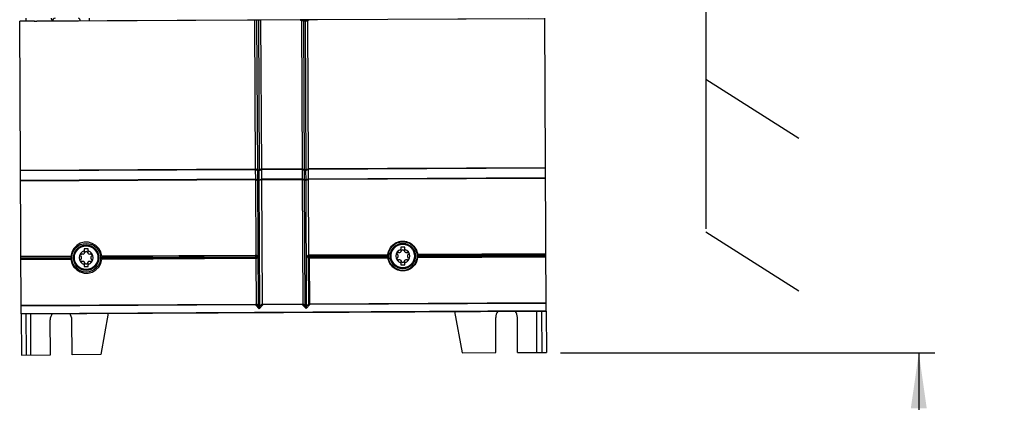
# Model space of a CAD drawing. Extents: x 0 to 420, y 0 to 297.
# Tile 5 of 51: x 52 to 113, y 109 to 133. Entities that reach past the tile are written whole.
import ezdxf

# ---------------------------------------------------------------- set-up
doc = ezdxf.new("R2010")
doc.units = 0
doc.header["$LTSCALE"] = 23.1
doc.layers.get('0').update_dxf_attribs({"linetype": 'CONTINUOUS'})
doc.layers.add('DATUM_AXIS', color=7, linetype='CONTINUOUS')
doc.layers.add('ROUNDS', color=7, linetype='CONTINUOUS')
doc.styles.get("Standard").update_dxf_attribs({"font": 'txt', "width": 0.8})
doc.dimstyles.get("Standard").update_dxf_attribs({"dimtxt": 2.5, "dimasz": 2.5, "dimexe": 1.25, "dimexo": 0.625, "dimtad": 1, "dimcen": 2.5, "dimazin": 3, "dimtfac": 1, "dimtmove": 0, "dimatfit": 3})

# ---------------------------------------------------------------- blocks, each defined once
blk = doc.blocks.new('_FILLED')
at = {"color": 0, "linetype": 'BYBLOCK'}
blk.add_solid([(0, 0), (-1, 0.143), (-1, -0.143)], dxfattribs=at)
blk = doc.blocks.new('*D0')
at = {"color": 2, "linetype": 'CONTINUOUS'}
for p, q in [((85.599, 111.771), (109.117, 111.771)), ((108.117, 111.771), (108.117, 91.76)), ((108.117, 71.749), (108.117, 91.76)), ((93.782, 71.749), (109.117, 71.749))]:
    blk.add_line(p, q, dxfattribs=at)
at = {"color": 2, "linetype": 'CONTINUOUS', "xscale": 3.5, "yscale": 3.5, "zscale": 3.5}
for p, rotation in [((108.117, 111.771), 90), ((108.117, 71.749), 270)]:
    blk.add_blockref('_FILLED', p, dxfattribs=dict(at, rotation=rotation))
at = {"color": 5, "linetype": 'CONTINUOUS', "width": 0.8}
for s, p in [('AIR SPACE INLET', (112.492, 70.76)), (' MIN  ', (107.242, 87.56)), ('200', (107.242, 79.16))]:
    blk.add_text(s, height=3.5, rotation=90, dxfattribs=at).set_placement(p)

msp = doc.modelspace()

# ---------------------------------------------------------------- linework, layer by layer
at = {"color": 7, "linetype": 'CONTINUOUS'}
for p, q in [((94.746, 205.337), (94.733, 119.563)), ((66.372, 132.679), (51.612, 132.603)), ((52.512, 132.632), (51.612, 132.627)), ((51.707, 114.228), (51.612, 132.627)), ((52.024, 132.629), (52.024, 132.812)), ((52.512, 132.632), (52.512, 132.618)), ((83.574, 132.776), (52.683, 132.616)), ((66.372, 132.679), (66.42, 123.336)), ((69.23, 132.694), (66.772, 132.681)), ((66.82, 123.338), (66.772, 132.681)), ((69.427, 132.699), (69.23, 132.694)), ((69.468, 132.639), (69.312, 132.635)), ((69.312, 132.635), (69.36, 123.351)), ((69.797, 132.697), (69.596, 132.7)), ((69.76, 123.353), (69.712, 132.637)), ((84.611, 132.774), (69.797, 132.697)), ((84.706, 114.398), (84.611, 132.798)), ((94.735, 128.964), (100.578, 125.261)), ((66.42, 123.287), (66.574, 123.226)), ((66.42, 123.281), (66.423, 122.699)), ((66.577, 122.636), (66.574, 123.226)), ((66.667, 122.638), (66.664, 123.227)), ((66.823, 122.701), (66.82, 123.283)), ((69.36, 123.296), (69.363, 122.714)), ((69.52, 122.65), (69.517, 123.24)), ((69.602, 123.241), (69.761, 123.305)), ((69.605, 122.649), (69.602, 123.241)), ((69.763, 122.717), (69.76, 123.298)), ((66.423, 122.639), (66.424, 122.644)), ((66.423, 122.639), (66.448, 117.942)), ((66.577, 122.636), (66.424, 122.692)), ((66.823, 122.693), (66.667, 122.634)), ((66.823, 122.652), (66.667, 122.593)), ((66.708, 114.701), (66.667, 122.593)), ((66.823, 122.646), (66.823, 122.641)), ((66.864, 114.861), (66.823, 122.641)), ((69.363, 122.654), (69.364, 122.659)), ((69.363, 122.654), (69.404, 114.877)), ((69.52, 122.65), (69.364, 122.707)), ((69.52, 122.606), (69.364, 122.659)), ((69.646, 114.711), (69.605, 122.607)), ((69.763, 122.661), (69.763, 122.656)), ((69.788, 117.953), (69.763, 122.656)), ((94.733, 119.373), (100.577, 115.671)), ((51.689, 117.728), (54.826, 117.744)), ((56.77, 117.754), (66.47, 117.804)), ((66.415, 117.862), (66.474, 117.804)), ((66.47, 117.804), (66.416, 117.749)), ((66.445, 117.689), (66.443, 117.694)), ((66.449, 117.665), (66.464, 114.863)), ((69.782, 114.853), (69.767, 117.706)), ((69.806, 117.862), (69.821, 117.876)), ((69.822, 117.763), (69.808, 117.777)), ((74.755, 117.876), (74.755, 117.902)), ((74.755, 117.847), (74.755, 117.876)), ((74.756, 117.789), (74.755, 117.847)), ((76.621, 117.911), (76.621, 117.885)), ((76.621, 117.885), (76.621, 117.812)), ((76.621, 117.812), (76.621, 117.798)), ((66.431, 114.782), (66.665, 114.535)), ((66.618, 114.7), (66.464, 114.863)), ((66.665, 114.535), (66.897, 114.785)), ((69.371, 114.798), (69.605, 114.55)), ((69.605, 114.55), (69.837, 114.8)), ((51.707, 114.228), (84.706, 114.398))]:
    msp.add_line(p, q, dxfattribs=at)
at = {"color": 9, "linetype": 'CONTINUOUS'}
for p, q in [((66.573, 123.267), (66.525, 132.683)), ((66.615, 132.683), (66.664, 123.264)), ((69.517, 123.281), (69.468, 132.639)), ((69.553, 132.639), (69.601, 123.279)), ((51.66, 123.259), (66.42, 123.336)), ((66.42, 123.281), (51.66, 123.204)), ((66.573, 123.267), (66.42, 123.328)), ((66.573, 123.267), (66.664, 123.267)), ((66.821, 123.328), (66.664, 123.264)), ((66.664, 123.227), (66.821, 123.29)), ((66.82, 123.338), (69.36, 123.351)), ((69.36, 123.296), (66.82, 123.283)), ((69.517, 123.281), (69.359, 123.343)), ((69.36, 123.303), (69.517, 123.24)), ((69.601, 123.281), (69.517, 123.281)), ((69.76, 123.353), (84.66, 123.43)), ((84.66, 123.375), (69.76, 123.298)), ((51.663, 122.623), (66.423, 122.699)), ((66.423, 122.639), (51.664, 122.563)), ((66.577, 122.592), (66.424, 122.644)), ((66.618, 114.7), (66.577, 122.592)), ((66.667, 122.634), (66.667, 122.638)), ((66.823, 122.701), (69.363, 122.714)), ((69.363, 122.654), (66.823, 122.641)), ((69.561, 114.711), (69.52, 122.606)), ((69.762, 122.709), (69.605, 122.649)), ((69.763, 122.667), (69.605, 122.607)), ((69.763, 122.717), (84.663, 122.794)), ((84.663, 122.733), (69.763, 122.656)), ((51.688, 117.839), (54.827, 117.855)), ((54.824, 117.802), (51.688, 117.785)), ((51.689, 117.672), (54.825, 117.689)), ((54.829, 117.629), (51.689, 117.613)), ((56.767, 117.865), (66.443, 117.915)), ((66.445, 117.689), (56.767, 117.639)), ((66.415, 117.862), (56.771, 117.812)), ((56.771, 117.699), (66.416, 117.749)), ((66.588, 117.805), (66.448, 117.942)), ((66.449, 117.665), (66.588, 117.805)), ((69.788, 117.953), (69.653, 117.823)), ((69.653, 117.823), (69.767, 117.706)), ((69.792, 117.931), (74.758, 117.956)), ((69.806, 117.861), (74.755, 117.887)), ((74.756, 117.802), (69.808, 117.777)), ((74.755, 117.902), (69.821, 117.876)), ((74.761, 117.73), (69.821, 117.705)), ((69.836, 114.852), (69.821, 117.71)), ((69.822, 117.763), (74.756, 117.789)), ((84.689, 117.782), (76.617, 117.74)), ((76.618, 117.966), (84.688, 118.008)), ((76.621, 117.897), (84.687, 117.939)), ((84.688, 117.854), (76.621, 117.812)), ((76.621, 117.798), (84.689, 117.84)), ((84.689, 117.953), (76.622, 117.911)), ((51.704, 114.758), (66.459, 114.834)), ((66.431, 114.782), (51.704, 114.706)), ((66.618, 114.7), (66.619, 114.694)), ((66.864, 114.861), (66.708, 114.692)), ((66.708, 114.692), (66.708, 114.701)), ((66.868, 114.836), (69.399, 114.849)), ((69.371, 114.798), (66.897, 114.785)), ((69.561, 114.711), (69.404, 114.877)), ((69.782, 114.853), (69.646, 114.706)), ((69.646, 114.711), (69.646, 114.706)), ((69.836, 114.852), (84.704, 114.929)), ((84.704, 114.877), (69.837, 114.8)), ((51.707, 114.251), (84.706, 114.422))]:
    msp.add_line(p, q, dxfattribs=at)
at = {"color": 7, "linetype": 'CONTINUOUS'}
for points in [[(52.512, 132.618), (52.516, 132.617), (52.53, 132.617), (52.553, 132.616), (52.582, 132.616), (52.616, 132.616), (52.683, 132.616)], [(66.525, 132.683), (66.474, 132.681), (66.423, 132.681), (66.372, 132.679)], [(66.615, 132.683), (66.587, 132.683), (66.554, 132.683), (66.525, 132.683)], [(66.772, 132.681), (66.719, 132.682), (66.667, 132.682), (66.615, 132.683)], [(69.23, 132.694), (69.251, 132.692), (69.27, 132.687), (69.285, 132.679), (69.297, 132.669), (69.305, 132.658), (69.31, 132.647), (69.312, 132.635)], [(69.712, 132.637), (69.713, 132.649), (69.719, 132.661), (69.727, 132.672), (69.74, 132.682), (69.756, 132.69), (69.775, 132.695), (69.797, 132.697)], [(66.42, 123.287), (66.419, 123.3), (66.419, 123.313), (66.42, 123.328)], [(66.42, 123.328), (66.42, 123.33), (66.42, 123.333), (66.42, 123.336)], [(66.42, 123.281), (66.42, 123.283), (66.42, 123.285), (66.42, 123.287)], [(66.82, 123.338), (66.82, 123.335), (66.82, 123.331), (66.821, 123.328)], [(66.821, 123.29), (66.82, 123.288), (66.82, 123.285), (66.82, 123.283)], [(66.821, 123.328), (66.822, 123.315), (66.822, 123.302), (66.821, 123.29)], [(69.36, 123.303), (69.359, 123.315), (69.358, 123.328), (69.359, 123.343)], [(69.359, 123.343), (69.36, 123.345), (69.36, 123.348), (69.36, 123.351)], [(69.36, 123.296), (69.36, 123.298), (69.36, 123.3), (69.36, 123.303)], [(69.76, 123.353), (69.76, 123.35), (69.76, 123.347), (69.76, 123.343)], [(69.76, 123.343), (69.762, 123.33), (69.762, 123.317), (69.761, 123.305)], [(69.761, 123.305), (69.76, 123.303), (69.76, 123.3), (69.76, 123.298)], [(66.424, 122.692), (66.423, 122.695), (66.423, 122.697), (66.423, 122.699)], [(66.424, 122.648), (66.425, 122.664), (66.425, 122.679), (66.424, 122.692)], [(66.823, 122.693), (66.821, 122.68), (66.821, 122.666), (66.823, 122.652)], [(66.823, 122.701), (66.823, 122.699), (66.823, 122.696), (66.823, 122.693)], [(66.823, 122.652), (66.823, 122.65), (66.823, 122.648), (66.823, 122.646)], [(69.364, 122.707), (69.363, 122.71), (69.363, 122.712), (69.363, 122.714)], [(69.364, 122.664), (69.365, 122.679), (69.365, 122.694), (69.364, 122.707)], [(69.762, 122.709), (69.761, 122.696), (69.761, 122.682), (69.763, 122.667)], [(69.763, 122.717), (69.763, 122.714), (69.763, 122.711), (69.762, 122.709)], [(69.763, 122.667), (69.763, 122.665), (69.763, 122.663), (69.763, 122.661)], [(56.767, 117.865), (56.705, 118.113), (56.579, 118.337), (56.398, 118.522), (56.176, 118.652), (55.929, 118.72), (55.672, 118.72), (55.422, 118.653), (55.197, 118.522), (55.014, 118.335), (54.888, 118.107), (54.827, 117.855)], [(74.758, 117.956), (74.773, 118.049), (74.797, 118.14), (74.83, 118.228), (74.872, 118.313), (74.922, 118.392), (74.98, 118.467), (75.045, 118.535), (75.116, 118.596), (75.193, 118.65), (75.275, 118.695), (75.362, 118.732), (75.451, 118.761), (75.543, 118.78), (75.637, 118.79), (75.73, 118.79), (75.824, 118.781), (75.916, 118.763), (76.006, 118.736), (76.093, 118.699), (76.175, 118.655), (76.253, 118.602), (76.325, 118.541), (76.391, 118.474), (76.449, 118.4), (76.5, 118.321), (76.543, 118.237), (76.577, 118.149), (76.602, 118.059), (76.618, 117.966)], [(54.824, 117.802), (54.824, 117.817), (54.825, 117.835), (54.827, 117.855)], [(54.824, 117.802), (54.824, 117.782), (54.825, 117.763), (54.826, 117.744)], [(54.826, 117.744), (54.825, 117.725), (54.825, 117.707), (54.825, 117.689)], [(54.829, 117.629), (54.828, 117.642), (54.827, 117.655), (54.826, 117.667), (54.825, 117.678), (54.825, 117.689)], [(54.829, 117.629), (54.894, 117.384), (55.02, 117.162), (55.2, 116.98), (55.422, 116.851), (55.667, 116.785), (55.922, 116.784), (56.171, 116.85), (56.394, 116.979), (56.577, 117.164), (56.704, 117.389), (56.767, 117.639)], [(56.767, 117.865), (56.769, 117.845), (56.77, 117.827), (56.771, 117.812)], [(56.771, 117.699), (56.771, 117.688), (56.77, 117.677), (56.77, 117.665), (56.769, 117.652), (56.767, 117.639)], [(56.77, 117.754), (56.77, 117.773), (56.771, 117.792), (56.771, 117.812)], [(56.771, 117.699), (56.771, 117.717), (56.77, 117.735), (56.77, 117.754)], [(66.443, 117.915), (66.435, 117.896), (66.425, 117.877), (66.415, 117.862)], [(66.443, 117.694), (66.435, 117.714), (66.425, 117.732), (66.416, 117.749)], [(66.448, 117.942), (66.447, 117.932), (66.446, 117.923), (66.443, 117.915)], [(66.445, 117.689), (66.447, 117.682), (66.449, 117.673), (66.449, 117.665)], [(66.588, 117.805), (66.551, 117.804), (66.512, 117.804), (66.474, 117.804)], [(69.792, 117.931), (69.79, 117.937), (69.788, 117.945), (69.788, 117.953)], [(69.792, 117.931), (69.8, 117.911), (69.81, 117.892), (69.821, 117.876)], [(74.755, 117.902), (74.755, 117.917), (74.756, 117.936), (74.758, 117.956)], [(74.761, 117.73), (74.759, 117.743), (74.758, 117.755), (74.757, 117.767), (74.756, 117.779), (74.756, 117.789)], [(76.617, 117.74), (76.601, 117.648), (76.576, 117.558), (76.542, 117.471), (76.5, 117.388), (76.45, 117.31), (76.392, 117.237), (76.327, 117.17), (76.256, 117.11), (76.179, 117.058), (76.098, 117.013), (76.012, 116.976), (75.923, 116.949), (75.832, 116.93), (75.74, 116.92), (75.647, 116.92), (75.554, 116.928), (75.463, 116.946), (75.374, 116.973), (75.288, 117.009), (75.206, 117.053), (75.129, 117.104), (75.057, 117.164), (74.992, 117.23), (74.933, 117.302), (74.882, 117.38), (74.839, 117.463), (74.804, 117.549), (74.778, 117.638), (74.761, 117.73)], [(76.621, 117.798), (76.621, 117.788), (76.621, 117.777), (76.62, 117.765), (76.619, 117.752), (76.617, 117.74)], [(76.618, 117.966), (76.62, 117.946), (76.621, 117.927), (76.621, 117.911)], [(66.431, 114.782), (66.441, 114.798), (66.45, 114.816), (66.459, 114.834)], [(66.464, 114.863), (66.463, 114.852), (66.462, 114.843), (66.459, 114.834)], [(66.868, 114.836), (66.866, 114.844), (66.864, 114.852), (66.864, 114.861)], [(66.868, 114.836), (66.876, 114.818), (66.886, 114.8), (66.897, 114.785)], [(69.371, 114.798), (69.381, 114.813), (69.39, 114.831), (69.399, 114.849)], [(69.404, 114.877), (69.403, 114.867), (69.402, 114.858), (69.399, 114.849)]]:
    msp.add_lwpolyline(points, dxfattribs=at)
at = {"color": 9, "linetype": 'CONTINUOUS'}
for points in [[(69.596, 132.7), (69.558, 132.7), (69.512, 132.7), (69.467, 132.699), (69.427, 132.699)], [(69.468, 132.638), (69.463, 132.667), (69.448, 132.69), (69.427, 132.699)], [(69.468, 132.639), (69.496, 132.64), (69.527, 132.64), (69.712, 132.637)], [(69.553, 132.639), (69.558, 132.668), (69.574, 132.691), (69.596, 132.7)], [(66.572, 123.252), (66.572, 123.257), (66.573, 123.262), (66.573, 123.267)], [(66.664, 123.266), (66.635, 123.258), (66.601, 123.254), (66.572, 123.252)], [(66.574, 123.226), (66.573, 123.234), (66.572, 123.243), (66.572, 123.252)], [(66.666, 123.237), (66.637, 123.223), (66.604, 123.219), (66.574, 123.226)], [(66.664, 123.227), (66.636, 123.215), (66.603, 123.214), (66.574, 123.226)], [(66.666, 123.237), (66.666, 123.246), (66.665, 123.255), (66.664, 123.264)], [(66.664, 123.227), (66.665, 123.23), (66.665, 123.234), (66.666, 123.237)], [(69.517, 123.24), (69.516, 123.25), (69.515, 123.261), (69.516, 123.273)], [(69.516, 123.273), (69.516, 123.275), (69.516, 123.278), (69.517, 123.281)], [(69.601, 123.28), (69.574, 123.276), (69.543, 123.274), (69.516, 123.273)], [(69.602, 123.241), (69.576, 123.23), (69.545, 123.23), (69.517, 123.24)], [(69.76, 123.343), (69.654, 123.3), (69.601, 123.279)], [(69.602, 123.241), (69.603, 123.253), (69.603, 123.266), (69.601, 123.279)], [(66.577, 122.592), (66.575, 122.608), (66.575, 122.622), (66.577, 122.634)], [(66.667, 122.638), (66.64, 122.626), (66.607, 122.625), (66.577, 122.636)], [(66.667, 122.634), (66.639, 122.623), (66.606, 122.623), (66.577, 122.635)], [(66.667, 122.593), (66.639, 122.593), (66.606, 122.593), (66.577, 122.592)], [(66.667, 122.593), (66.669, 122.609), (66.669, 122.623), (66.667, 122.634)], [(69.52, 122.606), (69.518, 122.623), (69.518, 122.638), (69.52, 122.65)], [(69.605, 122.649), (69.579, 122.638), (69.548, 122.639), (69.52, 122.65)], [(69.605, 122.607), (69.578, 122.608), (69.547, 122.607), (69.52, 122.606)], [(69.605, 122.607), (69.606, 122.623), (69.606, 122.637), (69.605, 122.649)], [(69.653, 117.823), (69.686, 117.832), (69.718, 117.841), (69.748, 117.848), (69.778, 117.855), (69.806, 117.862)], [(69.653, 117.823), (69.687, 117.811), (69.719, 117.8), (69.75, 117.791), (69.78, 117.783), (69.808, 117.777)], [(69.822, 117.763), (69.8, 117.748), (69.781, 117.728), (69.767, 117.706)], [(69.767, 117.706), (69.783, 117.705), (69.801, 117.705), (69.821, 117.705)], [(69.808, 117.817), (69.808, 117.833), (69.807, 117.849), (69.806, 117.861)], [(69.808, 117.777), (69.809, 117.789), (69.809, 117.802), (69.808, 117.817)], [(69.822, 117.763), (69.821, 117.747), (69.821, 117.729), (69.821, 117.71)], [(66.708, 114.701), (66.681, 114.702), (66.648, 114.701), (66.618, 114.7)], [(66.708, 114.692), (66.682, 114.694), (66.649, 114.695), (66.619, 114.694)], [(66.619, 114.694), (66.626, 114.665), (66.634, 114.634), (66.643, 114.603), (66.654, 114.57), (66.665, 114.535)], [(66.665, 114.535), (66.676, 114.569), (66.685, 114.602), (66.693, 114.633), (66.701, 114.663), (66.708, 114.692)], [(69.646, 114.711), (69.62, 114.712), (69.589, 114.712), (69.561, 114.711)], [(69.646, 114.706), (69.62, 114.707), (69.59, 114.708), (69.562, 114.709)], [(69.562, 114.707), (69.568, 114.678), (69.576, 114.648), (69.585, 114.616), (69.594, 114.584), (69.605, 114.55)], [(69.605, 114.55), (69.615, 114.583), (69.624, 114.616), (69.632, 114.647), (69.639, 114.677), (69.646, 114.706)], [(69.836, 114.852), (69.816, 114.852), (69.798, 114.852), (69.782, 114.853)], [(69.807, 114.821), (69.797, 114.831), (69.789, 114.842), (69.782, 114.853)], [(69.837, 114.8), (69.827, 114.806), (69.817, 114.812), (69.807, 114.821)], [(69.837, 114.8), (69.837, 114.815), (69.836, 114.833), (69.836, 114.852)]]:
    msp.add_lwpolyline(points, dxfattribs=at)
at = {"color": 7, "linetype": 'CONTINUOUS'}
for centre in [(55.789, 117.749), (75.688, 117.852)]:
    msp.add_circle(centre, 0.9, dxfattribs=at)
for centre, start, end in [((53.849, 132.632), 170.54751, 183.57568), ((53.85, 132.632), 94.28571, 183.57475), ((55.25, 132.632), 359.33511, 73.92959)]:
    msp.add_arc(centre, 0.18, start, end, dxfattribs=at)
at = {"layer": 'DATUM_AXIS', "color": 7, "linetype": 'CONTINUOUS'}
for p, q in [((55.914, 118.309), (55.664, 118.309)), ((55.664, 118.309), (55.664, 118.008)), ((55.914, 118.008), (55.914, 118.309)), ((75.813, 118.412), (75.563, 118.412)), ((75.563, 118.412), (75.563, 118.111)), ((75.813, 118.111), (75.813, 118.412)), ((75.563, 117.593), (75.563, 117.292)), ((75.813, 117.292), (75.813, 117.593)), ((55.664, 117.49), (55.664, 117.189)), ((55.664, 117.189), (55.914, 117.189)), ((55.914, 117.189), (55.914, 117.49)), ((75.563, 117.292), (75.813, 117.292)), ((51.707, 114.228), (51.72, 111.628)), ((52.007, 114.229), (52.02, 111.629)), ((57.165, 114.256), (56.72, 111.654)), ((78.948, 114.369), (79.42, 111.771)), ((81.54, 111.782), (81.528, 113.982)), ((82.9, 111.789), (82.888, 113.989)), ((84.406, 114.397), (84.42, 111.797)), ((84.706, 114.398), (84.72, 111.798)), ((53.54, 111.637), (53.529, 113.837)), ((54.9, 111.644), (54.889, 113.844)), ((51.72, 111.628), (53.54, 111.637)), ((56.72, 111.654), (54.9, 111.644)), ((79.42, 111.771), (81.54, 111.782)), ((82.9, 111.789), (84.72, 111.798))]:
    msp.add_line(p, q, dxfattribs=at)
at = {"layer": 'DATUM_AXIS', "color": 9, "linetype": 'CONTINUOUS'}
for p, q in [((52.32, 111.631), (52.307, 114.231)), ((84.12, 111.795), (84.106, 114.395))]:
    msp.add_line(p, q, dxfattribs=at)
at = {"layer": 'DATUM_AXIS', "color": 7, "linetype": 'CONTINUOUS'}
for centre in [(55.789, 117.749), (75.688, 117.852)]:
    msp.add_circle(centre, 0.8, dxfattribs=at)
at = {"layer": 'DATUM_AXIS', "color": 9, "linetype": 'CONTINUOUS'}
for centre in [(55.789, 117.749), (75.688, 117.852)]:
    msp.add_circle(centre, 0.74, dxfattribs=at)
at = {"layer": 'DATUM_AXIS', "color": 7, "linetype": 'CONTINUOUS'}
for centre, radius, start, end in [((53.77, 132.812), 0.18, 180, 237.12744), ((75.688, 117.852), 0.44, 106.50452, 253.49548), ((75.688, 118.168), 0.079, 13.63362, 166.36638), ((75.688, 117.852), 0.44, 286.50452, 73.49548), ((55.789, 117.749), 0.44, 106.50452, 253.49548), ((55.515, 117.907), 0.079, 73.63362, 226.36638), ((55.515, 117.591), 0.079, 133.63362, 286.36638), ((55.364, 117.749), 0.139, 313.63362, 46.36638), ((55.577, 118.116), 0.139, 253.63362, 346.36638), ((55.789, 118.065), 0.079, 13.63362, 166.36638), ((56.001, 118.116), 0.139, 193.63362, 286.36638), ((55.789, 117.749), 0.44, 286.50452, 73.49548), ((56.062, 117.907), 0.079, 313.63362, 106.36638), ((56.062, 117.591), 0.079, 253.63362, 46.36638), ((56.213, 117.749), 0.139, 133.63362, 226.36638), ((75.415, 118.01), 0.079, 73.63362, 226.36638), ((75.415, 117.694), 0.079, 133.63362, 286.36638), ((75.264, 117.852), 0.139, 313.63362, 46.36638), ((75.476, 118.219), 0.139, 253.63362, 346.36638), ((75.476, 117.484), 0.139, 13.63362, 106.36638), ((75.901, 118.219), 0.139, 193.63362, 286.36638), ((75.901, 117.484), 0.139, 73.63362, 166.36638), ((75.962, 118.01), 0.079, 313.63362, 106.36638), ((75.962, 117.694), 0.079, 253.63362, 46.36638), ((76.113, 117.852), 0.139, 133.63362, 226.36638), ((55.577, 117.381), 0.139, 13.63362, 106.36638), ((55.789, 117.433), 0.079, 193.63362, 346.36638), ((56.001, 117.381), 0.139, 73.63362, 166.36638), ((75.688, 117.536), 0.079, 193.63362, 346.36638), ((54.209, 113.841), 0.68, 144.26432, 180.29666), ((54.209, 113.841), 0.68, 0.29666, 36.32899), ((82.208, 113.986), 0.68, 144.26432, 180.29666), ((82.208, 113.986), 0.68, 0.29666, 36.32899)]:
    msp.add_arc(centre, radius, start, end, dxfattribs=at)
at = {"layer": 'ROUNDS', "color": 7, "linetype": 'CONTINUOUS'}
msp.add_line((55.977, 132.812), (55.977, 132.633), dxfattribs=at)

# ---------------------------------------------------------------- dimensions: what is measured, and where the dimension line sits
at = {"color": 2, "linetype": 'CONTINUOUS'}
dim = msp.add_linear_dim(base=(108.117, 111.771), p1=(93.782, 71.749), p2=(85.599, 111.771), angle=90, dimstyle='Standard', dxfattribs=at)
dim.commit()
dim.dimension.update_dxf_attribs({"geometry": '*D0', "text_midpoint": (108.117, 91.76), "dimtype": 128})

doc.saveas('drawing.dxf')
